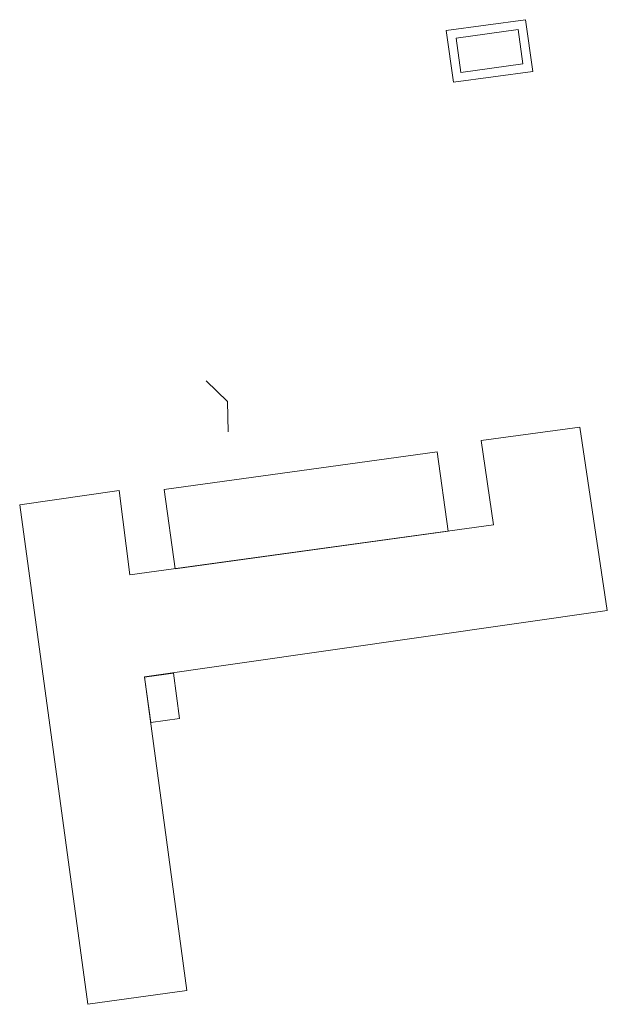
# Model space of a CAD drawing. Extents: x -746886 to -745655, y -1022349 to -1021948.
# Tile 1 of 2: x -746886 to -746818, y -1022061 to -1021948. Entities that reach past the tile are written whole.
import ezdxf

# ---------------------------------------------------------------- set-up
doc = ezdxf.new("R2010")
doc.units = 0
doc.header["$PDMODE"] = 3
doc.header["$PDSIZE"] = 2
doc.layers.get('Defpoints').update_dxf_attribs({"color": 6, "lineweight": 5})

msp = doc.modelspace()

# ---------------------------------------------------------------- linework, layer by layer
at = {"layer": 'Defpoints', "elevation": 0.53}
for points in [[(-746835.919, -1021955.128), (-746826.805, -1021953.87), (-746827.626, -1021947.926), (-746836.74, -1021949.184)], [(-746835.065, -1021954.001), (-746827.933, -1021953.016), (-746828.48, -1021949.054), (-746835.612, -1021950.038)]]:
    msp.add_lwpolyline(points, close=True, dxfattribs=at)
at = {"layer": 'Defpoints'}
msp.add_lwpolyline([(-746864.344, -1021989.446), (-746861.868, -1021991.813), (-746861.789, -1021995.328)], dxfattribs=at)
for points in [[(-746877.94, -1022061.148), (-746866.541, -1022059.576), (-746871.4, -1022023.5), (-746818.24, -1022015.85), (-746821.39, -1021994.77), (-746832.74, -1021996.31), (-746831.33, -1022006.02), (-746873.1, -1022011.78), (-746874.34, -1022002.06), (-746885.75, -1022003.7)], [(-746867.903, -1022011.063), (-746869.159, -1022001.95), (-746837.779, -1021997.622), (-746836.523, -1022006.736)], [(-746867.381, -1022028.271), (-746870.679, -1022028.726), (-746871.398, -1022023.514), (-746868.099, -1022023.06)]]:
    msp.add_lwpolyline(points, close=True, dxfattribs=at)
for p in [(-746829.669, -1021949.218, 0), (-746829.66, -1021949.217, 0), (-746829.122, -1021953.18, 0.53), (-746829.121, -1021953.181, 0), (-746829.121, -1021953.182), (-746826.396, -1021973.247), (-746826.396, -1021973.247), (-746864.443, -1021983.969), (-746867.061, -1021986.707), (-746864.32, -1021989.468), (-746861.868, -1021991.813), (-746826.883, -1021992.742), (-746826.883, -1021992.742), (-746823.81, -1021992.326), (-746823.81, -1021992.326), (-746836.935, -1021992.963), (-746836.935, -1021992.963), (-746836.935, -1021992.963), (-746834.374, -1021993.758), (-746834.374, -1021993.758), (-746831.144, -1021993.317), (-746831.144, -1021993.319), (-746844.99, -1021994.057), (-746844.99, -1021994.057), (-746844.99, -1021994.057), (-746837.107, -1021995.765), (-746836.599, -1021995.393), (-746836.599, -1021995.393), (-746836.599, -1021995.393), (-746836.599, -1021995.393), (-746836.599, -1021995.393), (-746836.553, -1021995.673), (-746836.553, -1021995.673), (-746866.827, -1021997.21), (-746866.709, -1021997.005), (-746864.177, -1021996.661), (-746864.177, -1021996.661), (-746864.177, -1021996.661), (-746861.763, -1021996.522), (-746861.645, -1021996.318), (-746861.618, -1021996.516), (-746838.122, -1021996.408), (-746838.122, -1021996.408), (-746838.122, -1021996.408), (-746836.407, -1021996.832), (-746871.509, -1021997.657), (-746871.509, -1021997.657), (-746847.283, -1021997.664), (-746847.282, -1021997.671), (-746836.051, -1021999.367), (-746836.051, -1021999.367), (-746873.277, -1022001.255), (-746873.277, -1022001.255), (-746871.062, -1022000.95), (-746871.055, -1022000.949), (-746871.055, -1022000.949), (-746871.055, -1022000.949), (-746870.978, -1022001.462), (-746835.679, -1022002.063), (-746835.679, -1022002.063), (-746872.239, -1022008.781), (-746872.239, -1022008.781), (-746869.872, -1022009.717), (-746869.872, -1022009.717)]:
    msp.add_point(p, dxfattribs=at)

doc.saveas('drawing.dxf')
